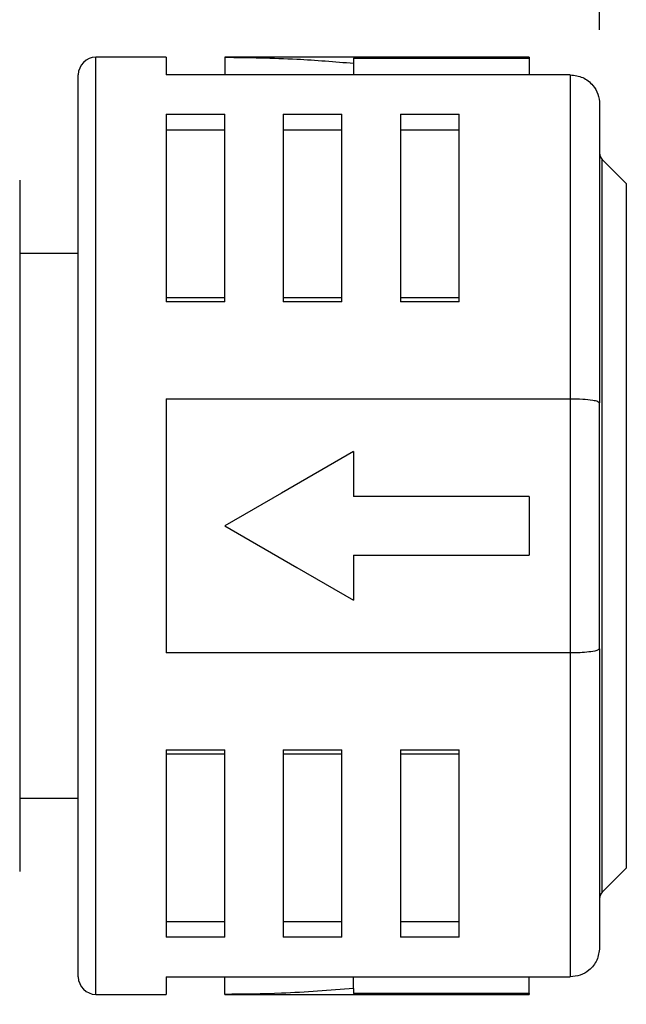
# Model space of a CAD drawing. Header units: millimetres. Extents: x 6 to 273, y 6 to 210.
# Tile 4 of 13: x 105 to 115, y 87 to 104. Entities that reach past the tile are written whole.
import ezdxf

# ---------------------------------------------------------------- set-up
doc = ezdxf.new("R2010")
doc.units = ezdxf.units.MM
doc.linetypes.add('SLD-Solid', pattern=[0])
doc.layers.add('DIMENSIONS', color=140, linetype='SLD-Solid', lineweight=25)
doc.layers.add('TEXT', color=140, linetype='SLD-Solid', lineweight=25)
doc.styles.add('SLDTEXTSTYLE0', font='TXT', dxfattribs={"width": 0.7})
doc.dimstyles.new('SLDDIMSTYLE0', dxfattribs={"dimtxt": 2.158008, "dimasz": 3.302, "dimexe": 0, "dimexo": 0.0625, "dimgap": 0.539502, "dimtad": 0, "dimtih": 1, "dimtoh": 1, "dimdec": 1, "dimrnd": 1e-09, "dimzin": 4, "dimdsep": 46, "dimtxsty": 'SLDTEXTSTYLE0', "dimsah": 1, "dimcen": 0.09, "dimadec": 0, "dimazin": 1, "dimtfac": 1, "dimtdec": 1, "dimtofl": 0, "dimtmove": 0, "dimatfit": 3, "dimfxl": 0, "dimfrac": 2, "dimtolj": 1, "dimtzin": 12, "dimarcsym": 0})
doc.dimstyles.new('SLDDIMSTYLE1', dxfattribs={"dimtxt": 2.158008, "dimasz": 3.302, "dimexe": 0, "dimexo": 0.0625, "dimgap": 0.539502, "dimtad": 0, "dimtih": 1, "dimtoh": 1, "dimdec": 1, "dimrnd": 1e-09, "dimzin": 12, "dimdsep": 46, "dimtxsty": 'SLDTEXTSTYLE0', "dimsah": 1, "dimcen": 0.09, "dimadec": 0, "dimazin": 3, "dimtfac": 1, "dimtdec": 1, "dimtofl": 0, "dimtmove": 0, "dimatfit": 3, "dimfxl": 0, "dimfrac": 2, "dimtolj": 1, "dimtzin": 12, "dimarcsym": 0})
doc.dimstyles.new('SLDDIMSTYLE2', dxfattribs={"dimtxt": 0.18, "dimasz": 3.302, "dimexe": 0, "dimexo": 0.0625, "dimgap": 0, "dimtad": 0, "dimtih": 1, "dimtoh": 1, "dimdec": 0, "dimrnd": 1e-09, "dimzin": 0, "dimdsep": 46, "dimtxsty": 'Standard', "dimsah": 1, "dimcen": 0.09, "dimadec": 0, "dimazin": 0, "dimtfac": 3.302, "dimtdec": 0, "dimtofl": 0, "dimtmove": 0, "dimatfit": 3, "dimfxl": 0, "dimfrac": 2, "dimtolj": 1, "dimtzin": 0, "dimarcsym": 0})

# ---------------------------------------------------------------- blocks, each defined once
blk = doc.blocks.new('_D_1')
at = {"layer": 'DIMENSIONS'}
for p, q in [((75.133, 101.054), (75.133, 128.383)), ((125.133, 101.345), (125.133, 128.383)), ((75.133, 125.208), (95.354, 125.208)), ((98.278, 125.208), (97.553, 125.208)), ((97.553, 125.208), (97.553, 121.778)), ((104.691, 125.208), (105.415, 125.208)), ((105.415, 125.208), (105.415, 121.778)), ((125.133, 125.208), (107.615, 125.208)), ((97.553, 121.778), (98.278, 121.778)), ((105.415, 121.778), (104.691, 121.778))]:
    blk.add_line(p, q, dxfattribs=at)
for points in [[(75.133, 125.208), (78.435, 124.7), (78.435, 125.716)], [(125.133, 125.208), (121.831, 125.716), (121.831, 124.7)]]:
    blk.add_solid(points, dxfattribs=at)
at = {"layer": 'DIMENSIONS', "char_height": 2.1167, "attachment_point": 1, "style": 'SLDTEXTSTYLE0'}
for s, insert in [('50.0', (98.278, 128.419)), ('1.97', (98.278, 124.507))]:
    blk.add_mtext(s, dxfattribs=dict(at, insert=insert))
blk = doc.blocks.new('_D_2')
at = {"layer": 'DIMENSIONS'}
for p, q in [((115.033, 103.678), (115.033, 117.089)), ((125.133, 101.345), (125.133, 117.089)), ((115.033, 113.914), (125.133, 113.914)), ((125.133, 113.914), (130.645, 113.914)), ((133.569, 113.914), (132.844, 113.914)), ((132.844, 113.914), (132.844, 110.484)), ((139.982, 113.914), (140.706, 113.914)), ((140.706, 113.914), (140.706, 110.484)), ((132.844, 110.484), (133.569, 110.484)), ((140.706, 110.484), (139.982, 110.484))]:
    blk.add_line(p, q, dxfattribs=at)
for points in [[(115.033, 113.914), (118.335, 113.406), (118.335, 114.422)], [(125.133, 113.914), (121.831, 114.422), (121.831, 113.406)]]:
    blk.add_solid(points, dxfattribs=at)
at = {"layer": 'DIMENSIONS', "char_height": 2.1167, "attachment_point": 1, "style": 'SLDTEXTSTYLE0'}
for s, insert in [('10.1', (133.569, 117.125)), ('0.40', (133.569, 113.212))]:
    blk.add_mtext(s, dxfattribs=dict(at, insert=insert))

msp = doc.modelspace()

# ---------------------------------------------------------------- linework, layer by layer
for p, q in [((107.633, 103.208), (106.433, 103.208)), ((106.433, 95.208), (106.433, 103.208)), ((107.633, 103.208), (107.633, 102.908)), ((113.833, 103.208), (108.633, 103.208)), ((108.633, 103.208), (108.633, 102.908)), ((110.833, 103.192), (113.833, 103.192)), ((110.833, 103.192), (110.833, 103.106)), ((110.833, 103.106), (110.833, 102.908)), ((113.833, 103.208), (113.833, 103.192)), ((113.833, 103.192), (113.833, 102.908)), ((106.133, 87.508), (106.133, 102.908)), ((114.533, 102.908), (107.633, 102.908)), ((114.533, 102.908), (114.533, 97.378)), ((115.033, 102.408), (115.033, 97.308)), ((107.633, 102.234), (108.633, 102.234)), ((107.633, 102.234), (107.633, 99.033)), ((108.633, 99.033), (108.633, 102.234)), ((109.633, 102.234), (110.633, 102.234)), ((109.633, 102.234), (109.633, 99.033)), ((110.633, 99.033), (110.633, 102.234)), ((111.633, 102.234), (112.633, 102.234)), ((111.633, 102.234), (111.633, 99.033)), ((112.633, 99.033), (112.633, 102.234)), ((108.633, 101.963), (107.633, 101.963)), ((110.633, 101.963), (109.633, 101.963)), ((112.633, 101.963), (111.633, 101.963)), ((115.489, 101.052), (115.076, 101.464)), ((115.076, 88.952), (115.076, 101.464)), ((105.133, 101.108), (105.133, 89.308)), ((115.489, 101.052), (115.489, 89.364)), ((106.133, 99.858), (105.133, 99.858)), ((107.633, 99.108), (108.633, 99.108)), ((108.633, 99.033), (107.633, 99.033)), ((109.633, 99.108), (110.633, 99.108)), ((110.633, 99.033), (109.633, 99.033)), ((111.633, 99.108), (112.633, 99.108)), ((112.633, 99.033), (111.633, 99.033)), ((107.633, 97.378), (114.533, 97.378)), ((107.633, 97.378), (107.633, 93.038)), ((114.533, 97.378), (114.533, 93.038)), ((115.033, 93.108), (115.033, 97.308)), ((110.833, 96.478), (110.833, 95.708)), ((113.833, 95.708), (110.833, 95.708)), ((113.833, 95.708), (113.833, 94.708)), ((106.433, 87.208), (106.433, 95.208)), ((110.833, 94.708), (113.833, 94.708)), ((110.833, 94.708), (110.833, 93.938)), ((114.533, 93.038), (107.633, 93.038)), ((114.533, 93.038), (114.533, 87.508)), ((115.033, 93.108), (115.033, 88.008)), ((107.633, 91.382), (108.633, 91.382)), ((107.633, 91.382), (107.633, 88.182)), ((108.633, 91.308), (107.633, 91.308)), ((108.633, 88.182), (108.633, 91.382)), ((109.633, 91.382), (110.633, 91.382)), ((109.633, 91.382), (109.633, 88.182)), ((110.633, 91.308), (109.633, 91.308)), ((110.633, 88.182), (110.633, 91.382)), ((111.633, 91.382), (112.633, 91.382)), ((111.633, 91.382), (111.633, 88.182)), ((112.633, 91.308), (111.633, 91.308)), ((112.633, 88.182), (112.633, 91.382)), ((105.133, 90.558), (106.133, 90.558)), ((115.076, 88.952), (115.489, 89.364)), ((107.633, 88.453), (108.633, 88.453)), ((109.633, 88.453), (110.633, 88.453)), ((111.633, 88.453), (112.633, 88.453)), ((108.633, 88.182), (107.633, 88.182)), ((110.633, 88.182), (109.633, 88.182)), ((112.633, 88.182), (111.633, 88.182)), ((107.633, 87.508), (114.533, 87.508)), ((107.633, 87.508), (107.633, 87.208)), ((108.633, 87.208), (108.633, 87.508)), ((110.833, 87.309), (110.833, 87.508)), ((113.833, 87.223), (113.833, 87.508)), ((110.833, 87.309), (110.833, 87.223)), ((106.433, 87.208), (107.633, 87.208)), ((108.633, 87.208), (113.833, 87.208)), ((113.833, 87.223), (110.833, 87.223)), ((113.833, 87.223), (113.833, 87.208))]:
    msp.add_line(p, q)
at = {"flags": 128}
for points in [[(110.833, 96.478), (109.601, 95.767), (108.633, 95.208)], [(108.633, 95.208), (109.865, 94.496), (110.833, 93.938)]]:
    msp.add_lwpolyline(points, dxfattribs=at)
for centre, radius, start, end in [((106.433, 102.908), 0.3, 90.0004, 179.9998), ((115.183, 101.57), 0.15, 180, 225.0001), ((115.183, 88.846), 0.15, 134.9999, 180), ((106.433, 87.508), 0.3, 180.0002, 269.9996)]:
    msp.add_arc(centre, radius, start, end)
for points, knots in [([(108.633, 103.208), (109.044, 103.203), (109.778, 103.193), (110.51, 103.133), (110.833, 103.106)], [0, 0, 0, 0, 0.55984, 1, 1, 1, 1]), ([(114.533, 102.908), (114.606, 102.898), (114.752, 102.88), (114.916, 102.746), (115.015, 102.582), (115.027, 102.466), (115.033, 102.408)], [0, 0, 0, 0, 0.278364, 0.557579, 0.778589, 1, 1, 1, 1]), ([(114.533, 97.378), (114.604, 97.378), (114.733, 97.377), (114.886, 97.355), (114.991, 97.346), (115.023, 97.317), (115.033, 97.308)], [0, 0, 0, 0, 0.414073, 0.752662, 0.925029, 1, 1, 1, 1]), ([(115.033, 93.108), (115.017, 93.097), (114.964, 93.059), (114.844, 93.055), (114.695, 93.039), (114.589, 93.038), (114.533, 93.038)], [0, 0, 0, 0, 0.11105, 0.377795, 0.670249, 1, 1, 1, 1]), ([(115.033, 88.008), (115.023, 87.934), (115.004, 87.787), (114.87, 87.623), (114.705, 87.525), (114.59, 87.514), (114.533, 87.508)], [0, 0, 0, 0, 0.280898, 0.560879, 0.78065, 1, 1, 1, 1]), ([(110.833, 87.309), (110.422, 87.277), (109.69, 87.218), (108.956, 87.211), (108.633, 87.208)], [0, 0, 0, 0, 0.560098, 1, 1, 1, 1])]:
    msp.add_open_spline(points, degree=3, knots=knots)

# ---------------------------------------------------------------- dimensions: what is measured, and where the dimension line sits
at = {"layer": 'DIMENSIONS'}
for base, p1, dimstyle, picture, middle in [((125.133, 125.208), (75.133, 99.784), 'SLDDIMSTYLE0', '_D_1', (101.484, 125.208)), ((125.133, 113.914), (115.033, 102.408), 'SLDDIMSTYLE1', '_D_2', (136.775, 113.914))]:
    dim = msp.add_linear_dim(base=base, p1=p1, p2=(125.133, 100.075), dimstyle=dimstyle, dxfattribs=at)
    dim.commit()
    dim.dimension.update_dxf_attribs({"geometry": picture, "text_midpoint": middle, "dimtype": 160})

# ---------------------------------------------------------------- leaders
at = {"layer": 'TEXT'}
msp.add_leader([(122.176, 91.61), (114.786, 69.214), (108.436, 69.214)], dimstyle='SLDDIMSTYLE2', dxfattribs=at)

doc.saveas('drawing.dxf')
